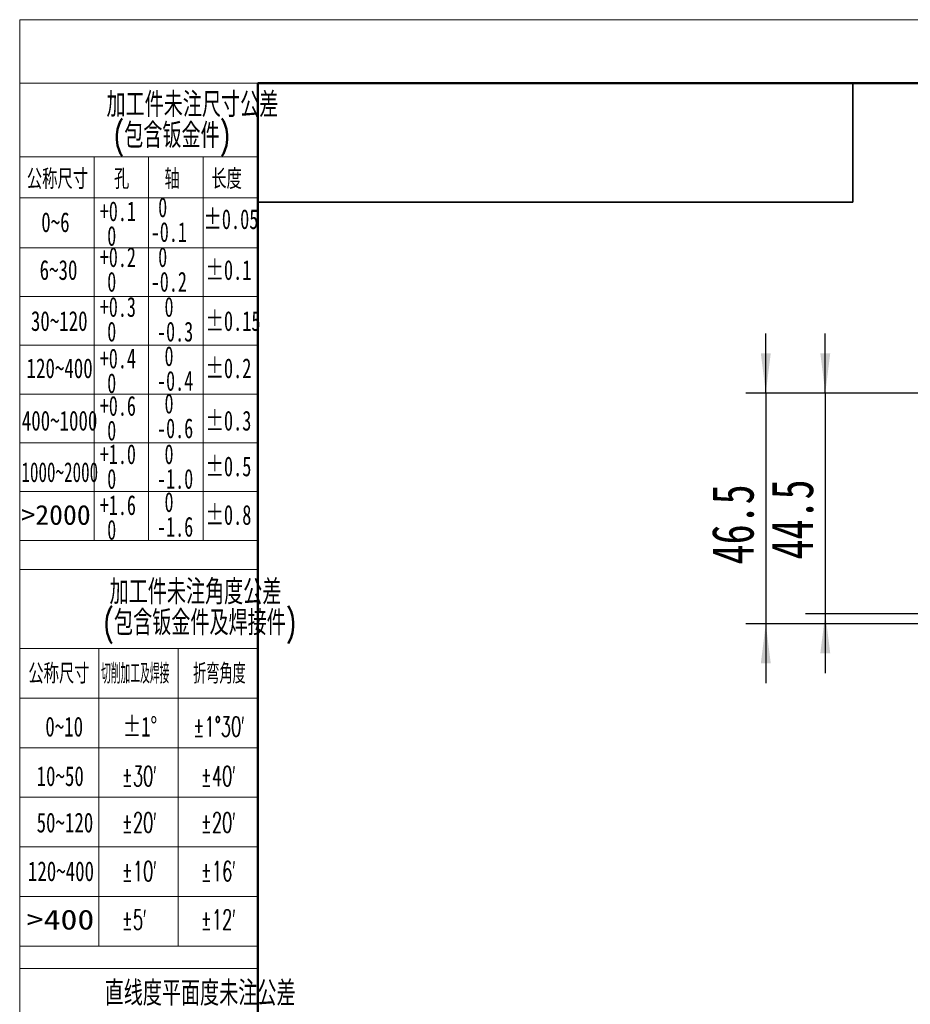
# Model space of a CAD drawing. Header units: millimetres. Extents: x 0 to 420, y 0 to 297.
# Tile 23 of 145: x 0 to 90, y 198 to 297. Entities that reach past the tile are written whole.
import ezdxf

# ---------------------------------------------------------------- set-up
doc = ezdxf.new("R2010")
doc.units = ezdxf.units.MM
doc.layers.add('标注层', color=150, linetype='Continuous')
doc.styles.add('SLDTEXTSTYLE0', font='TXT', dxfattribs={"width": 0.7, "bigfont": 'bigfont'})
doc.styles.add('SLDTEXTSTYLE10', font='TXT', dxfattribs={"width": 1.253219})
doc.styles.add('SLDTEXTSTYLE2', font='TXT', dxfattribs={"width": 0.7})
doc.styles.add('SLDTEXTSTYLE4', font='TXT', dxfattribs={"width": 0.67})
doc.styles.add('SLDTEXTSTYLE5', font='TXT', dxfattribs={"width": 0.677991})
doc.styles.add('SLDTEXTSTYLE6', font='TXT', dxfattribs={"width": 0.631687})
doc.styles.add('SLDTEXTSTYLE7', font='TXT', dxfattribs={"width": 1.026693})
doc.styles.add('SLDTEXTSTYLE8', font='TXT', dxfattribs={"width": 0.601124, "bigfont": 'bigfont'})
doc.styles.add('SLDTEXTSTYLE9', font='TXT', dxfattribs={"width": 0.427578, "bigfont": 'bigfont'})
doc.dimstyles.new('SLDDIMSTYLE0', dxfattribs={"dimtxt": 4.850694, "dimasz": 4, "dimexe": 0, "dimexo": 0.0625, "dimgap": 1.212674, "dimtad": 2, "dimlfac": 2, "dimrnd": 1e-09, "dimzin": 12, "dimdsep": 46, "dimtxsty": 'SLDTEXTSTYLE2', "dimsah": 1, "dimcen": 0.09, "dimadec": 0, "dimazin": 3, "dimtfac": 1, "dimtdec": 3, "dimtmove": 0, "dimatfit": 0, "dimfxl": 1, "dimfrac": 2, "dimtolj": 1, "dimtzin": 12, "dimarcsym": 0})

# ---------------------------------------------------------------- blocks, each defined once
blk = doc.blocks.new('SW_NOTE_3')
at = {"layer": '标注层', "color": 0, "char_height": 2.5, "attachment_point": 2, "style": 'SLDTEXTSTYLE0'}
for s, insert in [('加工件未注尺寸公差', (15.469, 3.223)), ('(包含钣金件)', (13.41, 0.112))]:
    blk.add_mtext(s, dxfattribs=dict(at, insert=insert))
blk = doc.blocks.new('SW_NOTE_4')
at = {"layer": '标注层', "color": 0, "char_height": 2, "attachment_point": 1, "style": 'SLDTEXTSTYLE4'}
for s, insert in [('0', (0.75, 2.578)), ('-0.1', (0, 0.089))]:
    blk.add_mtext(s, dxfattribs=dict(at, insert=insert))
blk = doc.blocks.new('SW_NOTE_5')
at = {"layer": '标注层', "color": 0, "char_height": 2, "attachment_point": 1, "style": 'SLDTEXTSTYLE4'}
for s, insert in [('+0.1', (0, 2.578)), ('0', (0.75, 0.089))]:
    blk.add_mtext(s, dxfattribs=dict(at, insert=insert))
blk = doc.blocks.new('SW_NOTE_6')
at = {"layer": '标注层', "color": 0, "char_height": 2, "attachment_point": 1, "style": 'SLDTEXTSTYLE4'}
for s, insert in [('+0.2', (0, 2.578)), ('0', (0.75, 0.089))]:
    blk.add_mtext(s, dxfattribs=dict(at, insert=insert))
blk = doc.blocks.new('SW_NOTE_7')
at = {"layer": '标注层', "color": 0, "char_height": 2, "attachment_point": 1, "style": 'SLDTEXTSTYLE4'}
for s, insert in [('+0.3', (0, 2.578)), ('0', (0.75, 0.089))]:
    blk.add_mtext(s, dxfattribs=dict(at, insert=insert))
blk = doc.blocks.new('SW_NOTE_8')
at = {"layer": '标注层', "color": 0, "char_height": 2, "attachment_point": 1, "style": 'SLDTEXTSTYLE4'}
for s, insert in [('+0.4', (0, 2.578)), ('0', (0.75, 0.089))]:
    blk.add_mtext(s, dxfattribs=dict(at, insert=insert))
blk = doc.blocks.new('SW_NOTE_9')
at = {"layer": '标注层', "color": 0, "char_height": 2, "attachment_point": 1, "style": 'SLDTEXTSTYLE4'}
for s, insert in [('0', (0.75, 2.578)), ('-0.2', (0, 0.089))]:
    blk.add_mtext(s, dxfattribs=dict(at, insert=insert))
blk = doc.blocks.new('SW_NOTE_10')
at = {"layer": '标注层', "color": 0, "char_height": 2, "attachment_point": 1, "style": 'SLDTEXTSTYLE4'}
for s, insert in [('0', (0.75, 2.578)), ('-0.3', (0, 0.089))]:
    blk.add_mtext(s, dxfattribs=dict(at, insert=insert))
blk = doc.blocks.new('SW_NOTE_11')
at = {"layer": '标注层', "color": 0, "char_height": 2, "attachment_point": 1, "style": 'SLDTEXTSTYLE4'}
for s, insert in [('0', (0.75, 2.578)), ('-0.4', (0, 0.089))]:
    blk.add_mtext(s, dxfattribs=dict(at, insert=insert))
blk = doc.blocks.new('SW_NOTE_12')
at = {"layer": '标注层', "color": 0, "char_height": 2, "attachment_point": 1, "style": 'SLDTEXTSTYLE4'}
for s, insert in [('+0.6', (0, 2.578)), ('0', (0.75, 0.089))]:
    blk.add_mtext(s, dxfattribs=dict(at, insert=insert))
blk = doc.blocks.new('SW_NOTE_13')
at = {"layer": '标注层', "color": 0, "char_height": 2, "attachment_point": 1, "style": 'SLDTEXTSTYLE4'}
for s, insert in [('0', (0.75, 2.578)), ('-0.6', (0, 0.089))]:
    blk.add_mtext(s, dxfattribs=dict(at, insert=insert))
blk = doc.blocks.new('SW_NOTE_14')
at = {"layer": '标注层', "color": 0, "char_height": 2, "attachment_point": 1, "style": 'SLDTEXTSTYLE4'}
for s, insert in [('+1.0', (0, 2.578)), ('0', (0.75, 0.089))]:
    blk.add_mtext(s, dxfattribs=dict(at, insert=insert))
blk = doc.blocks.new('SW_NOTE_15')
at = {"layer": '标注层', "color": 0, "char_height": 2, "attachment_point": 1, "style": 'SLDTEXTSTYLE4'}
for s, insert in [('0', (0.75, 2.578)), ('-1.0', (0, 0.089))]:
    blk.add_mtext(s, dxfattribs=dict(at, insert=insert))
blk = doc.blocks.new('SW_NOTE_16')
at = {"layer": '标注层', "color": 0, "char_height": 2, "attachment_point": 1, "style": 'SLDTEXTSTYLE4'}
for s, insert in [('+1.6', (0, 2.578)), ('0', (0.75, 0.089))]:
    blk.add_mtext(s, dxfattribs=dict(at, insert=insert))
blk = doc.blocks.new('SW_NOTE_17')
at = {"layer": '标注层', "color": 0, "char_height": 2, "attachment_point": 1, "style": 'SLDTEXTSTYLE4'}
for s, insert in [('0', (0.75, 2.578)), ('-1.6', (0, 0.089))]:
    blk.add_mtext(s, dxfattribs=dict(at, insert=insert))
blk = doc.blocks.new('SW_NOTE_18')
at = {"layer": '标注层', "color": 0, "char_height": 2.5, "attachment_point": 2, "style": 'SLDTEXTSTYLE0'}
for s, insert in [('加工件未注角度公差', (15.469, 3.223)), ('(包含钣金件及焊接件)', (15.915, 0.112))]:
    blk.add_mtext(s, dxfattribs=dict(at, insert=insert))
blk = doc.blocks.new('_D')
at = {"layer": '标注层'}
for p, q in [((75.235, 259.749), (75.235, 265.749)), ((93.62, 259.749), (73.235, 259.749)), ((75.235, 259.749), (75.235, 236.499)), ((99.168, 236.499), (73.235, 236.499)), ((75.235, 236.499), (75.235, 230.499))]:
    blk.add_line(p, q, dxfattribs=at)
for points in [[(75.235, 259.749), (75.735, 263.749), (74.735, 263.749)], [(75.235, 236.499), (74.735, 232.499), (75.735, 232.499)]]:
    blk.add_solid(points, dxfattribs=at)
at = {"layer": '标注层', "insert": (69.778, 242.48), "char_height": 4.2333, "attachment_point": 1, "rotation": 90, "style": 'SLDTEXTSTYLE2'}
blk.add_mtext('46.5', dxfattribs=at)
blk = doc.blocks.new('_D_1')
at = {"layer": '标注层'}
for p, q in [((81.235, 259.749), (81.235, 265.749)), ((93.62, 259.749), (79.235, 259.749)), ((81.235, 259.749), (81.235, 237.499)), ((93.62, 237.499), (79.235, 237.499)), ((81.235, 237.499), (81.235, 231.499))]:
    blk.add_line(p, q, dxfattribs=at)
for points in [[(81.235, 259.749), (81.735, 263.749), (80.735, 263.749)], [(81.235, 237.499), (80.735, 233.499), (81.735, 233.499)]]:
    blk.add_solid(points, dxfattribs=at)
at = {"layer": '标注层', "insert": (75.778, 242.98), "char_height": 4.2333, "attachment_point": 1, "rotation": 90, "style": 'SLDTEXTSTYLE2'}
blk.add_mtext('44.5', dxfattribs=at)

msp = doc.modelspace()

# ---------------------------------------------------------------- linework, layer by layer
at = {"color": 7, "linetype": 'Continuous', "lineweight": 18}
for q in [(419.993, 297.3966), (-0.0005, 0.3966)]:
    msp.add_line((-0.0005, 297.3966), q, dxfattribs=at)
at = {"color": 1, "linetype": 'Continuous', "lineweight": 18}
for p, q in [((23.9959, 290.9894), (-0.0005, 290.9894)), ((-0.0005, 290.9894), (-0.0005, 0.3966)), ((7.4931, 283.5731), (-0.0005, 283.5731)), ((7.4931, 283.5731), (7.4931, 279.5731)), ((7.4931, 283.5731), (12.9941, 283.5731)), ((12.9941, 283.5731), (12.9941, 244.8997)), ((18.495, 283.5731), (12.9941, 283.5731)), ((18.495, 283.5731), (18.495, 244.8997)), ((18.495, 283.5731), (23.9959, 283.5731)), ((7.4931, 279.9545), (7.4931, 244.8997)), ((-0.0041, 279.4492), (23.9959, 279.4492)), ((-0.0041, 274.4004), (23.9959, 274.4004)), ((-0.0041, 269.4836), (23.9959, 269.4836)), ((-0.0041, 264.5669), (23.9959, 264.5669)), ((-0.0041, 259.6501), (23.9959, 259.6501)), ((-0.0041, 254.7333), (23.9959, 254.7333)), ((-0.0041, 249.8165), (23.9959, 249.8165)), ((-0.0041, 244.8997), (23.9959, 244.8997)), ((-0.0005, 241.9717), (23.9959, 241.9717)), ((7.993, 233.9946), (-0.0005, 233.9946)), ((7.993, 233.9946), (7.993, 203.9946)), ((7.993, 233.9946), (15.993, 233.9946)), ((15.993, 233.9946), (15.993, 203.9946)), ((15.993, 233.9946), (23.9959, 233.9946)), ((-0.0005, 228.9946), (23.9959, 228.9946)), ((-0.0005, 223.9946), (23.9959, 223.9946)), ((-0.0005, 218.9946), (23.9959, 218.9946)), ((-0.0005, 213.9946), (23.9959, 213.9946)), ((-0.0005, 208.9946), (23.9959, 208.9946)), ((-0.0005, 203.9946), (23.9959, 203.9946)), ((-0.0005, 201.7402), (23.9959, 201.7402))]:
    msp.add_line(p, q, dxfattribs=at)
at = {"color": 7, "linetype": 'Continuous', "lineweight": 50}
for p, q in [((23.9959, 5.9894), (23.9959, 290.9894)), ((23.9959, 290.9894), (413.9959, 290.9894))]:
    msp.add_line(p, q, dxfattribs=at)
at = {"color": 7, "linetype": 'Continuous', "lineweight": 35}
for p, q in [((83.9959, 278.9894), (83.9959, 290.9894)), ((23.9959, 278.9894), (83.9959, 278.9894))]:
    msp.add_line(p, q, dxfattribs=at)

# ---------------------------------------------------------------- block references
at = {"layer": '标注层', "color": 1}
for name, p in [('SW_NOTE_3', (1.9439, 286.8567)), ('SW_NOTE_5', (8.0718, 276.5088)), ('SW_NOTE_4', (13.2128, 276.9051)), ('SW_NOTE_6', (8.0718, 271.8872)), ('SW_NOTE_9', (13.2128, 271.8872)), ('SW_NOTE_7', (8.0718, 266.8607)), ('SW_NOTE_10', (13.8473, 266.8607)), ('SW_NOTE_8', (8.0718, 261.6614)), ('SW_NOTE_11', (13.8473, 261.8971)), ('SW_NOTE_12', (8.0718, 256.888)), ('SW_NOTE_13', (13.8487, 257.1118)), ('SW_NOTE_14', (8.0718, 252.0138)), ('SW_NOTE_15', (13.8487, 252.0138)), ('SW_NOTE_16', (8.0718, 246.8804)), ('SW_NOTE_17', (13.8487, 247.1869)), ('SW_NOTE_18', (2.2567, 237.7251))]:
    msp.add_blockref(name, p, dxfattribs=at)

# ---------------------------------------------------------------- texts
for s, insert, char_height, attachment_point, style in [('公称尺寸', (0.7237, 282.3304), 2, 1, 'SLDTEXTSTYLE0'), ('孔', (9.5078, 282.3304), 2, 1, 'SLDTEXTSTYLE0'), ('轴', (14.5989, 282.3304), 2, 1, 'SLDTEXTSTYLE0'), ('长度', (19.3232, 282.3304), 2, 1, 'SLDTEXTSTYLE0'), ('0~6', (2.1717, 277.9823), 2, 1, 'SLDTEXTSTYLE2'), ('±0.05', (18.5343, 278.2887), 2, 1, 'SLDTEXTSTYLE5'), ('6~30', (2.0085, 273.1627), 2, 1, 'SLDTEXTSTYLE2'), ('±0.1', (18.7483, 273.1627), 2, 1, 'SLDTEXTSTYLE5'), ('30~120', (1.1293, 268.0191), 2, 1, 'SLDTEXTSTYLE2'), ('±0.15', (18.7483, 268.0191), 2, 1, 'SLDTEXTSTYLE5'), ('120~400', (0.6904, 263.255), 2, 1, 'SLDTEXTSTYLE2'), ('±0.2', (18.7483, 263.255), 2, 1, 'SLDTEXTSTYLE5'), ('±0.3', (18.7483, 257.9709), 2, 1, 'SLDTEXTSTYLE5'), ('400~1000', (0.21, 257.9709), 2, 1, 'SLDTEXTSTYLE2'), ('±0.5', (18.7483, 253.362), 2, 1, 'SLDTEXTSTYLE5'), ('1000~2000', (0.1711, 252.7824), 2, 1, 'SLDTEXTSTYLE6'), ('>2000', (0.1711, 248.4691), 2, 1, 'SLDTEXTSTYLE7'), ('±0.8', (18.7483, 248.4691), 2, 1, 'SLDTEXTSTYLE5'), ('公称尺寸', (0.8729, 232.4656), 2, 1, 'SLDTEXTSTYLE0'), ('切削加工及焊接', (8.2029, 232.4656), 2, 1, 'SLDTEXTSTYLE9'), ('折弯角度', (17.4942, 232.4656), 2, 1, 'SLDTEXTSTYLE8'), ('0~10', (2.5803, 227.1224), 2, 1, 'SLDTEXTSTYLE2'), ('±1°', (10.4111, 227.1224), 2, 1, 'SLDTEXTSTYLE5'), ('±1°30′', (17.4942, 227.1224), 2, 1, 'SLDTEXTSTYLE8'), ('10~50', (1.7025, 222.1322), 2, 1, 'SLDTEXTSTYLE2'), ('±30′', (10.2792, 222.1322), 2, 1, 'SLDTEXTSTYLE8'), ('±40′', (18.2442, 222.1322), 2, 1, 'SLDTEXTSTYLE8'), ('50~120', (1.7025, 217.4491), 2, 1, 'SLDTEXTSTYLE2'), ('±20′', (10.2792, 217.4491), 2, 1, 'SLDTEXTSTYLE8'), ('±20′', (18.2442, 217.4491), 2, 1, 'SLDTEXTSTYLE8'), ('120~400', (0.8248, 212.5439), 2, 1, 'SLDTEXTSTYLE2'), ('±10′', (10.2792, 212.5439), 2, 1, 'SLDTEXTSTYLE8'), ('±16′', (18.2456, 212.5439), 2, 1, 'SLDTEXTSTYLE8'), ('>400', (0.7005, 207.6613), 2, 1, 'SLDTEXTSTYLE10'), ('±5′', (10.2792, 207.6613), 2, 1, 'SLDTEXTSTYLE8'), ('±12′', (18.2456, 207.6613), 2, 1, 'SLDTEXTSTYLE8'), ('直线度平面度未注公差', (18.1914, 200.4886), 2.5, 2, 'SLDTEXTSTYLE0')]:
    msp.add_mtext(s, dxfattribs=dict(at, insert=insert, char_height=char_height, attachment_point=attachment_point, style=style))

# ---------------------------------------------------------------- dimensions: what is measured, and where the dimension line sits
at = {"layer": '标注层'}
for base, p2, picture, middle in [((75.2347, 236.4993), (99.1678, 236.4993), '_D', (75.2347, 248.1243)), ((81.2347, 237.4993), (93.6195, 237.4993), '_D_1', (81.2347, 248.6243))]:
    dim = msp.add_linear_dim(base=base, p1=(93.6195, 259.7493), p2=p2, angle=90, dimstyle='SLDDIMSTYLE0', dxfattribs=at)
    dim.commit()
    dim.dimension.update_dxf_attribs({"geometry": picture, "text_midpoint": middle, "dimtype": 160})

doc.saveas('drawing.dxf')
